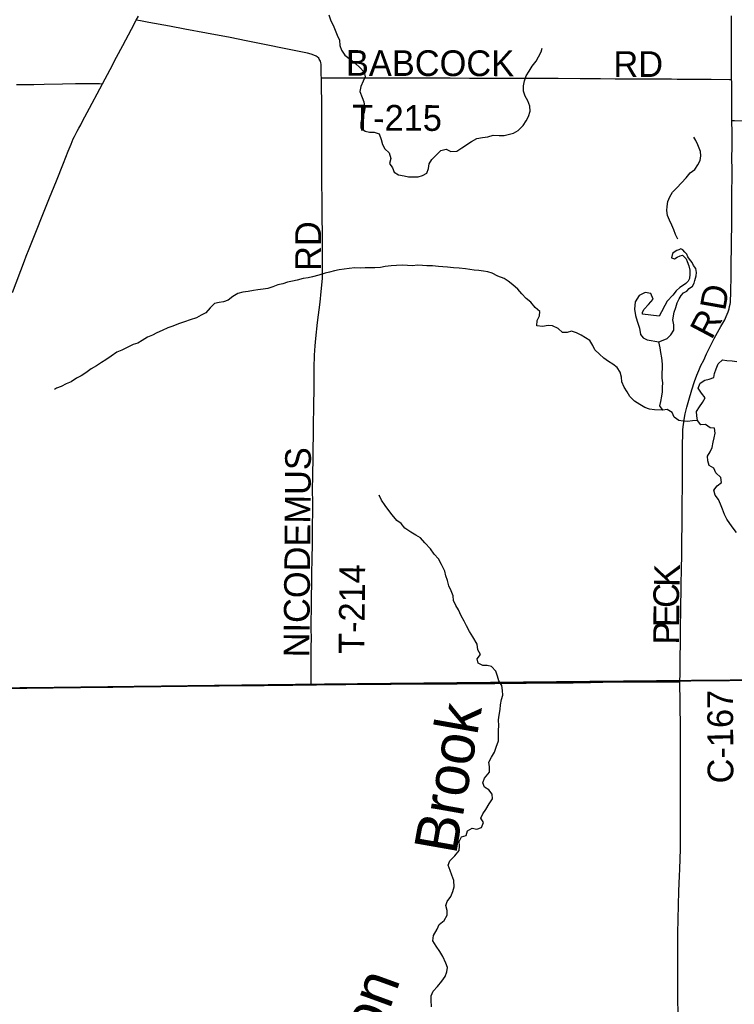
# Model space of a CAD drawing. Header units: feet. Extents: x 2113747 to 2516209, y 960708 to 1356798.
# Tile 123 of 253: x 2314827 to 2323162, y 1165200 to 1176686. Entities that reach past the tile are written whole.
import ezdxf

# ---------------------------------------------------------------- set-up
doc = ezdxf.new("R2010")
doc.units = ezdxf.units.FT
doc.header["$LTSCALE"] = 50
doc.header["$MEASUREMENT"] = 0
doc.linetypes.add('OhDOT_USTN3', pattern=[0.22, 0.165, -0.055])
for name, color, linetype in [('0_Xref', 7, 'Continuous'), ('GM_X_County_Road', 3, 'Continuous'), ('GM_X_County_Road_Text', 3, 'Continuous'), ('GM_X_Minor_Lake', 5, 'Continuous'), ('GM_X_Minor_River', 5, 'Continuous'), ('GM_X_Minor_River_Text', 5, 'Continuous'), ('GM_X_State_Route', 1, 'Continuous'), ('GM_X_Township', 251, 'OhDOT_USTN3'), ('GM_X_Township_Road', 4, 'Continuous'), ('GM_X_Township_Road_Text', 4, 'Continuous')]:
    doc.layers.add(name, color=color, linetype=linetype)
doc.styles.add('Styledgn030', font='dgn030.shx')
doc.styles.add('Styledgn031', font='dgn031.shx')

# ---------------------------------------------------------------- blocks, each defined once
blk = doc.blocks.new('POR')
at = {"layer": 'GM_X_County_Road', "flags": 128}
for points in [[(2323131, 1175990), (2323131, 1175993), (2323131, 1176144), (2323131, 1176213), (2323131, 1176236), (2323130, 1176259), (2323130, 1176357), (2323131, 1176427), (2323130, 1176597), (2323130, 1176730)], [(2314790, 1175928), (2314842, 1175929), (2314914, 1175930), (2314992, 1175931), (2315111, 1175934), (2315327, 1175938), (2315479, 1175943), (2315601, 1175942), (2315706, 1175943), (2315756, 1175940), (2315792, 1175939)], [(2323135, 1175508), (2323134, 1175610), (2323134, 1175675), (2323133, 1175737), (2323132, 1175816), (2323132, 1175921), (2323132, 1175960), (2323131, 1175990)], [(2322528, 1168963), (2322530, 1169058), (2322531, 1169231), (2322533, 1169428), (2322535, 1169632), (2322537, 1169766), (2322539, 1169884), (2322542, 1169996), (2322542, 1170061), (2322543, 1170120), (2322545, 1170252), (2322549, 1170468), (2322550, 1170530), (2322552, 1170665), (2322553, 1170737), (2322554, 1170816), (2322555, 1170897), (2322556, 1171075), (2322557, 1171212), (2322557, 1171340), (2322557, 1171396), (2322557, 1171468), (2322558, 1171599), (2322558, 1171655), (2322558, 1171710), (2322558, 1171760), (2322560, 1171820), (2322563, 1171904), (2322569, 1171965), (2322576, 1172023), (2322588, 1172087), (2322608, 1172166), (2322630, 1172247), (2322667, 1172367), (2322699, 1172467), (2322726, 1172539), (2322749, 1172594), (2322773, 1172650), (2322805, 1172715), (2322839, 1172786), (2322929, 1172965), (2323006, 1173105), (2323051, 1173185), (2323069, 1173223), (2323080, 1173249), (2323091, 1173276), (2323102, 1173313), (2323108, 1173339), (2323113, 1173366), (2323116, 1173385), (2323117, 1173401), (2323118, 1173415), (2323119, 1173428), (2323119, 1173441), (2323120, 1173459), (2323122, 1173511), (2323123, 1173573), (2323124, 1173636), (2323125, 1173703), (2323124, 1173794), (2323125, 1173887), (2323128, 1173986), (2323130, 1174128), (2323132, 1174264), (2323133, 1174390), (2323135, 1174566), (2323135, 1174708), (2323136, 1174818), (2323136, 1174916), (2323135, 1175090), (2323136, 1175187), (2323136, 1175374), (2323135, 1175502), (2323135, 1175508)], [(2313743, 1168882), (2313851, 1168883), (2314559, 1168890), (2314687, 1168892), (2314828, 1168894), (2315328, 1168894), (2315451, 1168895), (2315737, 1168898), (2315914, 1168901), (2316278, 1168906), (2316758, 1168910), (2317155, 1168915), (2317401, 1168917), (2317680, 1168920), (2318011, 1168924), (2318225, 1168927)], [(2318225, 1168927), (2318290, 1168928), (2318631, 1168931), (2318983, 1168934), (2319160, 1168934), (2319508, 1168937), (2319928, 1168939), (2320210, 1168941), (2320370, 1168942), (2320735, 1168945), (2321281, 1168950), (2321377, 1168952), (2321483, 1168955), (2321627, 1168958), (2321936, 1168961), (2322126, 1168961), (2322528, 1168963)], [(2322506, 1165063), (2322504, 1165295), (2322502, 1165482), (2322503, 1165555), (2322502, 1165646), (2322503, 1165748), (2322503, 1165889), (2322504, 1166029), (2322512, 1166357), (2322517, 1166520), (2322524, 1166699), (2322527, 1166778), (2322533, 1167015), (2322536, 1167255), (2322536, 1167321), (2322536, 1167593), (2322535, 1167734), (2322535, 1167846), (2322535, 1167934), (2322534, 1168252), (2322534, 1168410), (2322531, 1168715), (2322528, 1168963)]]:
    blk.add_lwpolyline(points, dxfattribs=at)
at = {"layer": 'GM_X_Minor_Lake'}
blk.add_line((2322144, 1172952), (2322282, 1172929), dxfattribs=at)
at = {"layer": 'GM_X_Minor_Lake', "flags": 128}
blk.add_lwpolyline([(2322282, 1172929), (2322334, 1172946), (2322378, 1172968), (2322423, 1173009), (2322455, 1173063), (2322458, 1173128), (2322447, 1173184), (2322462, 1173274), (2322480, 1173328), (2322497, 1173383), (2322518, 1173431), (2322542, 1173468), (2322570, 1173498), (2322607, 1173520), (2322637, 1173549), (2322673, 1173579), (2322694, 1173612), (2322700, 1173642), (2322717, 1173698), (2322721, 1173736), (2322713, 1173784), (2322686, 1173820), (2322670, 1173854), (2322639, 1173892), (2322619, 1173918), (2322607, 1173949), (2322584, 1173975), (2322562, 1174001), (2322540, 1174011), (2322516, 1174001), (2322492, 1173992), (2322474, 1173980), (2322443, 1173958), (2322431, 1173909), (2322465, 1173896), (2322495, 1173914), (2322529, 1173933), (2322559, 1173937), (2322599, 1173897), (2322614, 1173865), (2322630, 1173815), (2322645, 1173763), (2322643, 1173719), (2322640, 1173665), (2322624, 1173635), (2322598, 1173609), (2322559, 1173580), (2322527, 1173562), (2322485, 1173523), (2322444, 1173472), (2322381, 1173403), (2322353, 1173351), (2322314, 1173278), (2322287, 1173228), (2322093, 1173252), (2322090, 1173274), (2322110, 1173310), (2322163, 1173365), (2322215, 1173426), (2322188, 1173491), (2322122, 1173505), (2322054, 1173468), (2322007, 1173393), (2322000, 1173307), (2322011, 1173235), (2322031, 1173167), (2322058, 1173087), (2322067, 1173013), (2322100, 1172973), (2322144, 1172952)], dxfattribs=at)
at = {"layer": 'GM_X_Minor_River', "flags": 128}
for points in [[(2318434, 1176744), (2318455, 1176674), (2318483, 1176620), (2318506, 1176564), (2318531, 1176506), (2318557, 1176445), (2318560, 1176386), (2318581, 1176329), (2318621, 1176271), (2318686, 1176220), (2318742, 1176174), (2318795, 1176127), (2318845, 1176075), (2318856, 1176019), (2318833, 1175969), (2318807, 1175906), (2318796, 1175848), (2318823, 1175778), (2318841, 1175726), (2318852, 1175654), (2318843, 1175604), (2318817, 1175543), (2318804, 1175481), (2318805, 1175425), (2318855, 1175385), (2318905, 1175372), (2318963, 1175375), (2319019, 1175353), (2319042, 1175289), (2319057, 1175229), (2319085, 1175178), (2319138, 1175132), (2319155, 1175066), (2319139, 1175010), (2319176, 1174958), (2319196, 1174906), (2319247, 1174875), (2319311, 1174863), (2319363, 1174854), (2319419, 1174851), (2319473, 1174853), (2319525, 1174868), (2319577, 1174897), (2319594, 1174951), (2319601, 1175003), (2319633, 1175056), (2319686, 1175106), (2319740, 1175159), (2319801, 1175174), (2319856, 1175148), (2319926, 1175151), (2319983, 1175192), (2320098, 1175266), (2320160, 1175298), (2320224, 1175313), (2320286, 1175318), (2320348, 1175337), (2320420, 1175335), (2320479, 1175336), (2320587, 1175361), (2320643, 1175394), (2320698, 1175451), (2320734, 1175504), (2320763, 1175556), (2320782, 1175618), (2320776, 1175678)], [(2320776, 1175678), (2320755, 1175740), (2320724, 1175794), (2320704, 1175852), (2320705, 1175916), (2320716, 1175971), (2320734, 1176031), (2320771, 1176087), (2320806, 1176142), (2320850, 1176201), (2320877, 1176253), (2320909, 1176310), (2320922, 1176352)], [(2322503, 1174125), (2322478, 1174181), (2322458, 1174234), (2322433, 1174288), (2322408, 1174348), (2322384, 1174402), (2322375, 1174458), (2322378, 1174508), (2322388, 1174564), (2322411, 1174619), (2322443, 1174675), (2322492, 1174726), (2322545, 1174783), (2322599, 1174842), (2322648, 1174900), (2322700, 1174939), (2322735, 1174992), (2322763, 1175042), (2322770, 1175098), (2322767, 1175150), (2322738, 1175226), (2322712, 1175278), (2322689, 1175316)], [(2322732, 1172012), (2322674, 1172005), (2322618, 1171999), (2322566, 1172002), (2322516, 1172012), (2322460, 1172049), (2322437, 1172103), (2322381, 1172140), (2322327, 1172130), (2322231, 1172133), (2322173, 1172144), (2322119, 1172163), (2322060, 1172195), (2321998, 1172234), (2321945, 1172290), (2321911, 1172345), (2321876, 1172399), (2321849, 1172463), (2321847, 1172517), (2321830, 1172575), (2321796, 1172627), (2321745, 1172668), (2321693, 1172700), (2321642, 1172737), (2321590, 1172785), (2321537, 1172834), (2321511, 1172886), (2321478, 1172942), (2321428, 1172973), (2321375, 1173005), (2321321, 1173034), (2321263, 1173054), (2321211, 1173037), (2321159, 1173038), (2321108, 1173084), (2321040, 1173115), (2320990, 1173119), (2320926, 1173106), (2320860, 1173113), (2320863, 1173177), (2320889, 1173232), (2320892, 1173282), (2320840, 1173329), (2320789, 1173389), (2320733, 1173432), (2320682, 1173488), (2320639, 1173541), (2320579, 1173593), (2320526, 1173634), (2320476, 1173666), (2320404, 1173695), (2320337, 1173728), (2320287, 1173746), (2320237, 1173753), (2320183, 1173761), (2320129, 1173764), (2320025, 1173779), (2319951, 1173788), (2319885, 1173793), (2319815, 1173799), (2319763, 1173804), (2319711, 1173805), (2319641, 1173815), (2319577, 1173814), (2319527, 1173817), (2319464, 1173824), (2319413, 1173814), (2319351, 1173819), (2319290, 1173822), (2319223, 1173820), (2319159, 1173813), (2319089, 1173808), (2319037, 1173795), (2318969, 1173793), (2318857, 1173791), (2318797, 1173789), (2318735, 1173792), (2318671, 1173785), (2318613, 1173774), (2318555, 1173768), (2318499, 1173755), (2318441, 1173742), (2318388, 1173730), (2318316, 1173707), (2318242, 1173688), (2318190, 1173673), (2318134, 1173665), (2318065, 1173648), (2318009, 1173635), (2317949, 1173622), (2317895, 1173606), (2317837, 1173591), (2317779, 1173570), (2317720, 1173551), (2317666, 1173541), (2317604, 1173534), (2317552, 1173525), (2317490, 1173515), (2317430, 1173506), (2317372, 1173491), (2317311, 1173458)], [(2317311, 1173458), (2317257, 1173414), (2317204, 1173393), (2317152, 1173386), (2317098, 1173374), (2317048, 1173323), (2316999, 1173268), (2316945, 1173240), (2316890, 1173207), (2316814, 1173184), (2316748, 1173163), (2316678, 1173138), (2316613, 1173112), (2316555, 1173093), (2316487, 1173062), (2316428, 1173033), (2316376, 1173006), (2316316, 1172984), (2316257, 1172945), (2316203, 1172912), (2316151, 1172896), (2316082, 1172861), (2316018, 1172830), (2315960, 1172807), (2315895, 1172760), (2315831, 1172719), (2315780, 1172687), (2315722, 1172646), (2315660, 1172611), (2315599, 1172566), (2315543, 1172532), (2315490, 1172505), (2315428, 1172462), (2315368, 1172439), (2315311, 1172405), (2315255, 1172386), (2315233, 1172370)], [(2323189, 1170702), (2323148, 1170756), (2323110, 1170808), (2323075, 1170861), (2323049, 1170913), (2323024, 1170977), (2323003, 1171033), (2322977, 1171087), (2322940, 1171140), (2322925, 1171196), (2322961, 1171247), (2323014, 1171288), (2323006, 1171346), (2322947, 1171401), (2322923, 1171453), (2322870, 1171486), (2322854, 1171540), (2322849, 1171594), (2322880, 1171645), (2322904, 1171697), (2322917, 1171758), (2322929, 1171808), (2322940, 1171864), (2322931, 1171922), (2322879, 1171926), (2322825, 1171965), (2322773, 1171958), (2322732, 1172012), (2322726, 1172064), (2322723, 1172114), (2322755, 1172169), (2322792, 1172221), (2322823, 1172276), (2322781, 1172330), (2322742, 1172387), (2322763, 1172444), (2322819, 1172480), (2322871, 1172493), (2322925, 1172510), (2322932, 1172560), (2322952, 1172612), (2322975, 1172673), (2323026, 1172719), (2323076, 1172712), (2323138, 1172707), (2323193, 1172697)], [(2322327, 1172130), (2322294, 1172181), (2322306, 1172232), (2322317, 1172294), (2322325, 1172346), (2322326, 1172398), (2322327, 1172448), (2322321, 1172505), (2322320, 1172567), (2322324, 1172617), (2322323, 1172667), (2322318, 1172743), (2322307, 1172805), (2322297, 1172857), (2322282, 1172929)], [(2319866, 1166708), (2319846, 1166762), (2319823, 1166822), (2319844, 1166874), (2319902, 1166933), (2319951, 1166994), (2319956, 1167046), (2319952, 1167100), (2319981, 1167152), (2320035, 1167169), (2320050, 1167225), (2320104, 1167256), (2320160, 1167243), (2320214, 1167261), (2320237, 1167320), (2320205, 1167372), (2320230, 1167422), (2320265, 1167473), (2320301, 1167537), (2320340, 1167598), (2320339, 1167650), (2320297, 1167703), (2320247, 1167731), (2320228, 1167783), (2320247, 1167837), (2320305, 1167906), (2320308, 1167972), (2320299, 1168024), (2320329, 1168083), (2320364, 1168143), (2320385, 1168198), (2320410, 1168274), (2320412, 1168334), (2320413, 1168396), (2320416, 1168447), (2320412, 1168519), (2320419, 1168571), (2320430, 1168639), (2320434, 1168693), (2320447, 1168756), (2320464, 1168806), (2320460, 1168860), (2320451, 1168920), (2320417, 1168972), (2320400, 1169028), (2320379, 1169088), (2320329, 1169139), (2320279, 1169151), (2320227, 1169154), (2320176, 1169179), (2320162, 1169231), (2320201, 1169282), (2320171, 1169334), (2320162, 1169400), (2320113, 1169487), (2320074, 1169549), (2320037, 1169615), (2320011, 1169669), (2319978, 1169730), (2319947, 1169800), (2319915, 1169854), (2319888, 1169912), (2319881, 1169966), (2319861, 1170024), (2319834, 1170082), (2319817, 1170144), (2319799, 1170197), (2319784, 1170253), (2319747, 1170329), (2319711, 1170397), (2319662, 1170452), (2319617, 1170514), (2319553, 1170584), (2319500, 1170641), (2319448, 1170674), (2319389, 1170706), (2319319, 1170755), (2319278, 1170807), (2319226, 1170842), (2319171, 1170908), (2319134, 1170960), (2319088, 1171017), (2319047, 1171079), (2319020, 1171141), (2319022, 1171137)], [(2319632, 1165172), (2319625, 1165250), (2319626, 1165300), (2319648, 1165353), (2319701, 1165407), (2319752, 1165470), (2319788, 1165525), (2319809, 1165579), (2319816, 1165629), (2319798, 1165681), (2319761, 1165757), (2319726, 1165814), (2319684, 1165880), (2319647, 1165942), (2319652, 1166004), (2319695, 1166077), (2319721, 1166131), (2319776, 1166176), (2319813, 1166238), (2319811, 1166295), (2319798, 1166351), (2319814, 1166401), (2319855, 1166459), (2319880, 1166514), (2319894, 1166572), (2319889, 1166644), (2319866, 1166708)]]:
    blk.add_lwpolyline(points, dxfattribs=at)
at = {"layer": 'GM_X_State_Route', "flags": 128}
blk.add_lwpolyline([(2314742, 1173502), (2314882, 1173874), (2314902, 1173926), (2314937, 1174014), (2315173, 1174606), (2315254, 1174806), (2315338, 1175013), (2315393, 1175153), (2315427, 1175235), (2315452, 1175296), (2315464, 1175323), (2315495, 1175384), (2315516, 1175421), (2315538, 1175461), (2315560, 1175502), (2315642, 1175655), (2315760, 1175878), (2315792, 1175939), (2315880, 1176105), (2315957, 1176249), (2316030, 1176385), (2316131, 1176577), (2316186, 1176681), (2316211, 1176727)], dxfattribs=at)
at = {"layer": 'GM_X_Township', "flags": 128}
for points in [[(2298810, 1195371), (2299324, 1195370), (2300042, 1195362), (2303165, 1195328), (2305509, 1195321), (2308630, 1195310), (2313388, 1195295), (2318542, 1195278), (2322464, 1195265), (2323786, 1195265), (2328175, 1195267), (2328208, 1193015), (2328270, 1188810), (2328244, 1184236), (2328256, 1182375), (2328360, 1174455), (2328407, 1169148), (2328408, 1168989), (2328233, 1168990), (2325683, 1169008), (2325637, 1169002), (2325525, 1169000), (2322515, 1168974), (2318230, 1168931), (2313731, 1168875), (2311770, 1168875), (2309530, 1168867), (2299914, 1168806), (2299326, 1168799), (2298939, 1168800), (2298913, 1169575), (2298946, 1174138), (2298965, 1174519), (2298960, 1176942), (2298952, 1181068), (2298922, 1183254), (2298900, 1185554), (2298894, 1187465), (2298891, 1190227), (2298810, 1195371)], [(2298939, 1168800), (2299326, 1168799), (2299914, 1168806), (2309530, 1168867), (2311770, 1168875), (2313731, 1168875), (2318230, 1168931), (2322515, 1168974), (2325525, 1169000), (2325637, 1169002), (2325683, 1169008), (2328233, 1168990), (2328408, 1168989), (2328447, 1160090), (2328460, 1159751), (2328502, 1154821), (2328525, 1151478), (2328569, 1144728), (2328572, 1144328), (2328491, 1144330), (2323108, 1144286), (2321217, 1144269), (2318840, 1144268), (2315176, 1144280), (2311712, 1144286), (2311621, 1144272), (2311059, 1144273), (2303719, 1144224), (2299033, 1144176), (2299032, 1145317), (2299048, 1152561), (2299028, 1155428), (2298994, 1162899), (2298978, 1164715), (2298939, 1168800)]]:
    blk.add_lwpolyline(points, dxfattribs=at)
at = {"layer": 'GM_X_Township_Road', "flags": 128}
for points in [[(2318346, 1176006), (2318345, 1176039), (2318344, 1176098), (2318344, 1176114), (2318343, 1176167), (2318339, 1176184), (2318334, 1176203), (2318320, 1176227), (2318314, 1176235), (2318296, 1176251), (2318283, 1176261), (2318258, 1176273), (2318227, 1176284), (2318182, 1176295), (2317950, 1176343), (2317664, 1176402), (2317467, 1176439), (2317281, 1176477), (2317004, 1176529), (2316752, 1176575), (2316574, 1176609), (2316333, 1176654), (2316236, 1176671), (2316186, 1176681)], [(2318225, 1168927), (2318225, 1168963), (2318225, 1169172), (2318228, 1169294), (2318228, 1169379), (2318229, 1169458), (2318228, 1169592), (2318232, 1169888), (2318232, 1169983), (2318233, 1170081), (2318235, 1170252), (2318237, 1170370), (2318241, 1170599), (2318242, 1170793), (2318244, 1170941), (2318244, 1171052), (2318243, 1171203), (2318245, 1171367), (2318249, 1171584), (2318255, 1171938), (2318257, 1172194), (2318260, 1172375), (2318263, 1172519), (2318263, 1172624), (2318267, 1172772), (2318273, 1172880), (2318280, 1172968), (2318300, 1173154), (2318330, 1173391), (2318345, 1173515), (2318352, 1173590), (2318357, 1173672), (2318358, 1173761), (2318359, 1173915), (2318359, 1174024), (2318359, 1174188), (2318355, 1174385), (2318353, 1174575), (2318350, 1174785), (2318350, 1174936), (2318350, 1175126), (2318350, 1175343), (2318351, 1175520), (2318351, 1175592), (2318349, 1175743), (2318348, 1175878), (2318348, 1175976), (2318346, 1176006)], [(2318346, 1176006), (2318373, 1176007), (2318428, 1176008), (2318638, 1176008), (2318812, 1176007), (2319024, 1176007), (2319205, 1176006), (2319398, 1176007), (2319664, 1176008), (2319848, 1176007), (2320074, 1176005), (2320176, 1176004), (2320304, 1176002), (2320422, 1176002), (2320652, 1176002), (2320760, 1176002), (2320826, 1176003), (2321106, 1176002), (2321363, 1176000), (2321601, 1175998), (2321773, 1175996), (2321963, 1175996), (2322150, 1175994), (2322429, 1175994), (2322496, 1175993), (2322635, 1175993), (2322770, 1175992), (2322894, 1175992), (2323106, 1175990), (2323131, 1175990)], [(2323135, 1175508), (2323166, 1175508), (2323538, 1175503), (2324118, 1175497), (2324157, 1175494), (2324195, 1175486), (2324213, 1175479), (2324233, 1175470), (2324264, 1175453), (2324291, 1175434), (2324323, 1175411), (2324340, 1175397)]]:
    blk.add_lwpolyline(points, dxfattribs=at)
at = {"layer": 'GM_X_County_Road_Text', "char_height": 300, "attachment_point": 7, "line_spacing_factor": 0.8, "style": 'Styledgn030'}
for s, insert, rotation in [('{\\Fdgn000|c0;\\C256;D}', (2323055, 1173282), 79.8842), ('{\\Fdgn000|c0;\\C256;R}', (2322897, 1172942), 62.1013), ('{\\Fdgn000|c0;\\C256;K}', (2322523, 1170066), 88.7286), ('{\\Fdgn000|c0;\\C256;C}', (2322521, 1169822), 89.395), ('{\\Fdgn000|c0;\\C256;E}', (2322518, 1169598), 89.4129), ('{\\Fdgn000|c0;\\C256;P}', (2322516, 1169395), 89.4156), ('{\\Fdgn000|c0;\\C256;C-167}', (2323156, 1167777), 90.2751)]:
    blk.add_mtext(s, dxfattribs=dict(at, insert=insert, rotation=rotation))
at = {"layer": 'GM_X_Minor_River_Text', "attachment_point": 7, "line_spacing_factor": 0.8, "style": 'Styledgn031'}
for s, insert, char_height, rotation in [('{\\Fdgn000|c0;\\C256;Brook}', (2319923, 1166936), 500.16, 79.9852), ('{\\Fdgn000|c0;\\C256;Harmon}', (2318463, 1163246), 500.08, 69.9863)]:
    blk.add_mtext(s, dxfattribs=dict(at, insert=insert, char_height=char_height, rotation=rotation))
at = {"layer": 'GM_X_Township_Road_Text', "char_height": 300, "attachment_point": 7, "line_spacing_factor": 0.8, "style": 'Styledgn030'}
for s, insert, rotation in [('{\\Fdgn000|c0;\\C256;BABCOCK}', (2318632, 1176027), 359.8583), ('{\\Fdgn000|c0;\\C256;RD}', (2321752, 1176018), 0), ('{\\Fdgn000|c0;\\C256;T-215}', (2318703, 1175389), 359.7181), ('{\\Fdgn000|c0;\\C256;RD}', (2318341, 1173755), 90), ('{\\Fdgn000|c0;\\C256;NICODEMUS}', (2318209, 1169246), 89.5401), ('{\\Fdgn000|c0;\\C256;T-214}', (2318847, 1169285), 89.4555)]:
    blk.add_mtext(s, dxfattribs=dict(at, insert=insert, rotation=rotation))

msp = doc.modelspace()

# ---------------------------------------------------------------- block references
at = {"layer": '0_Xref'}
msp.add_blockref('POR', (0, 0), dxfattribs=at)

doc.saveas('drawing.dxf')
